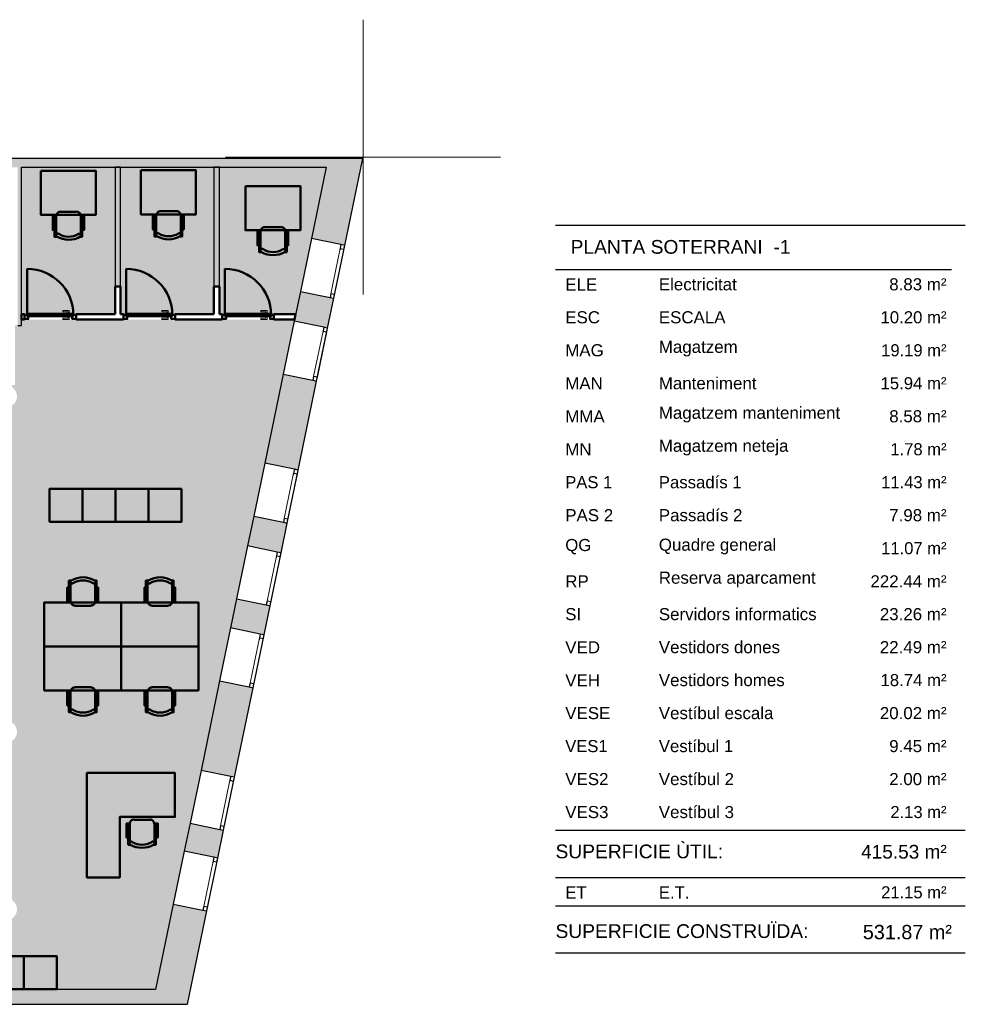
# Model space of a CAD drawing. Header units: metres. Extents: x -1 to 438, y -6 to 42.
# Tile 13 of 13: x 421 to 438, y 13 to 31. Entities that reach past the tile are written whole.
import ezdxf

# ---------------------------------------------------------------- set-up
doc = ezdxf.new("R2010")
doc.units = ezdxf.units.M
doc.linetypes.add('CONTINUA', pattern=[0])
doc.linetypes.add('PUNKT', pattern=[6.35, 0, -6.35])
for name, color, linetype, lineweight in [('3D P4 MURS', 7, 'CONTINUA', 25), ('3D P4 MURS NOUS', 7, 'CONTINUA', 25), ('P4 ESCALES 2D', 7, 'CONTINUA', 25), ('P4 FALS SOSTRE', 7, 'CONTINUA', 25), ('P4 MOBLES', 7, 'CONTINUA', 25), ('PS-1 RESUM LOCALS', 7, 'CONTINUA', 25)]:
    doc.layers.add(name, color=color, linetype=linetype, lineweight=lineweight)
doc.styles.add('ARIAL', font='arial.ttf')

# ---------------------------------------------------------------- blocks, each defined once
blk = doc.blocks.new('OBJETO_COMPLEJO_2')
at = {"layer": 'P4 MOBLES', "color": 202, "linetype": 'CONTINUA', "lineweight": 50, "transparency": 33554687}
for p, q in [((422.166, 18.177), (422.166, 18.528)), ((422.242, 18.609), (422.534, 18.609)), ((422.615, 18.528), (422.615, 18.177)), ((422.137, 18.41), (422.166, 18.41)), ((422.64, 18.41), (422.615, 18.41))]:
    blk.add_line(p, q, dxfattribs=at)
blk.add_lwpolyline([(421.688, 19.35), (423.089, 19.35), (423.089, 18.55), (421.688, 18.55), (421.688, 19.35)], close=True, dxfattribs=at)
for points in [[(422.137, 18.279), (422.107, 18.279), (422.107, 18.541), (422.137, 18.541), (422.137, 18.152), (422.179, 18.152)], [(422.245, 18.603), (422.229, 18.602), (422.215, 18.597), (422.201, 18.59), (422.19, 18.58), (422.18, 18.569), (422.173, 18.556), (422.168, 18.541), (422.167, 18.525)], [(422.616, 18.525), (422.614, 18.541), (422.609, 18.556), (422.602, 18.569), (422.593, 18.58), (422.581, 18.59), (422.568, 18.597), (422.553, 18.602), (422.537, 18.603)], [(422.64, 18.279), (422.67, 18.279), (422.67, 18.541), (422.64, 18.541), (422.64, 18.152), (422.602, 18.152)], [(422.216, 18.2), (422.21, 18.203), (422.204, 18.205), (422.198, 18.205), (422.192, 18.205), (422.186, 18.203), (422.181, 18.2), (422.176, 18.196), (422.172, 18.191), (422.169, 18.185), (422.167, 18.179), (422.167, 18.173), (422.167, 18.167), (422.169, 18.162), (422.172, 18.156), (422.176, 18.151), (422.181, 18.147)], [(422.606, 18.147), (422.611, 18.151), (422.614, 18.156), (422.617, 18.162), (422.619, 18.167), (422.62, 18.173), (422.619, 18.179), (422.617, 18.185), (422.615, 18.191), (422.611, 18.196), (422.606, 18.2), (422.6, 18.203), (422.595, 18.205), (422.589, 18.205), (422.583, 18.205), (422.577, 18.203), (422.571, 18.2)]]:
    blk.add_lwpolyline(points, dxfattribs=at)
for centre, radius, start, end in [((422.393, 18.508), 0.417, 239.5738, 300.4458), ((422.393, 18.487), 0.34, 238.2581, 301.7649)]:
    blk.add_arc(centre, radius, start, end, dxfattribs=at)
blk = doc.blocks.new('OBJETO_COMPLEJO_3')
at = {"layer": 'P4 MOBLES', "color": 202, "linetype": 'CONTINUA', "lineweight": 50, "transparency": 33554687}
for p, q in [((422.166, 20.522), (422.166, 20.171)), ((422.615, 20.171), (422.615, 20.522)), ((422.137, 20.289), (422.166, 20.289)), ((422.64, 20.289), (422.615, 20.289)), ((422.242, 20.091), (422.534, 20.091))]:
    blk.add_line(p, q, dxfattribs=at)
for points in [[(422.137, 20.421), (422.107, 20.421), (422.107, 20.158), (422.137, 20.158), (422.137, 20.548), (422.179, 20.548)], [(422.216, 20.499), (422.21, 20.496), (422.204, 20.494), (422.198, 20.494), (422.192, 20.495), (422.186, 20.496), (422.181, 20.499), (422.176, 20.503), (422.172, 20.508), (422.169, 20.514), (422.167, 20.52), (422.167, 20.526), (422.167, 20.532), (422.169, 20.538), (422.172, 20.543), (422.176, 20.548), (422.181, 20.552)], [(422.606, 20.552), (422.611, 20.548), (422.614, 20.543), (422.617, 20.538), (422.619, 20.532), (422.62, 20.526), (422.619, 20.52), (422.617, 20.514), (422.615, 20.508), (422.611, 20.503), (422.606, 20.499), (422.6, 20.496), (422.595, 20.495), (422.589, 20.494), (422.583, 20.494), (422.577, 20.496), (422.571, 20.499)], [(422.64, 20.421), (422.67, 20.421), (422.67, 20.158), (422.64, 20.158), (422.64, 20.548), (422.602, 20.548)], [(422.245, 20.096), (422.229, 20.098), (422.215, 20.102), (422.201, 20.109), (422.19, 20.119), (422.18, 20.131), (422.173, 20.144), (422.168, 20.159), (422.167, 20.174)], [(422.616, 20.174), (422.614, 20.159), (422.609, 20.144), (422.602, 20.131), (422.593, 20.119), (422.581, 20.109), (422.568, 20.102), (422.553, 20.098), (422.537, 20.096)]]:
    blk.add_lwpolyline(points, dxfattribs=at)
blk.add_lwpolyline([(421.688, 19.35), (423.089, 19.35), (423.089, 20.15), (421.688, 20.15), (421.688, 19.35)], close=True, dxfattribs=at)
for centre, radius, start, end in [((422.393, 20.192), 0.417, 59.5542, 120.4262), ((422.393, 20.213), 0.34, 58.2351, 121.7419)]:
    blk.add_arc(centre, radius, start, end, dxfattribs=at)
blk = doc.blocks.new('OBJETO_COMPLEJO_4')
at = {"layer": 'P4 MOBLES', "color": 202, "linetype": 'CONTINUA', "lineweight": 50, "transparency": 33554687}
for p, q in [((423.567, 18.177), (423.567, 18.528)), ((423.644, 18.609), (423.936, 18.609)), ((424.016, 18.528), (424.016, 18.177)), ((423.538, 18.41), (423.567, 18.41)), ((424.041, 18.41), (424.016, 18.41))]:
    blk.add_line(p, q, dxfattribs=at)
blk.add_lwpolyline([(423.089, 19.35), (424.49, 19.35), (424.49, 18.55), (423.089, 18.55), (423.089, 19.35)], close=True, dxfattribs=at)
for points in [[(423.538, 18.279), (423.508, 18.279), (423.508, 18.541), (423.538, 18.541), (423.538, 18.152), (423.58, 18.152)], [(423.646, 18.603), (423.63, 18.602), (423.616, 18.597), (423.602, 18.59), (423.591, 18.58), (423.581, 18.569), (423.574, 18.556), (423.57, 18.541), (423.568, 18.525)], [(424.017, 18.525), (424.015, 18.541), (424.011, 18.556), (424.003, 18.569), (423.994, 18.58), (423.982, 18.59), (423.969, 18.597), (423.954, 18.602), (423.938, 18.603)], [(424.041, 18.279), (424.071, 18.279), (424.071, 18.541), (424.041, 18.541), (424.041, 18.152), (424.003, 18.152)], [(423.617, 18.2), (423.611, 18.203), (423.605, 18.205), (423.599, 18.205), (423.593, 18.205), (423.587, 18.203), (423.582, 18.2), (423.577, 18.196), (423.573, 18.191), (423.57, 18.185), (423.568, 18.179), (423.568, 18.173), (423.569, 18.167), (423.57, 18.162), (423.573, 18.156), (423.577, 18.151), (423.582, 18.147)], [(424.007, 18.147), (424.012, 18.151), (424.016, 18.156), (424.019, 18.162), (424.02, 18.167), (424.021, 18.173), (424.02, 18.179), (424.019, 18.185), (424.016, 18.191), (424.012, 18.196), (424.007, 18.2), (424.002, 18.203), (423.996, 18.205), (423.99, 18.205), (423.984, 18.205), (423.978, 18.203), (423.972, 18.2)]]:
    blk.add_lwpolyline(points, dxfattribs=at)
for centre, radius, start, end in [((423.794, 18.508), 0.417, 239.5738, 300.4458), ((423.794, 18.487), 0.34, 238.2581, 301.7649)]:
    blk.add_arc(centre, radius, start, end, dxfattribs=at)
blk = doc.blocks.new('OBJETO_COMPLEJO_5')
at = {"layer": 'P4 MOBLES', "color": 202, "linetype": 'CONTINUA', "lineweight": 50, "transparency": 33554687}
for p, q in [((423.567, 20.522), (423.567, 20.171)), ((424.016, 20.171), (424.016, 20.522)), ((423.538, 20.289), (423.567, 20.289)), ((424.041, 20.289), (424.016, 20.289)), ((423.644, 20.091), (423.936, 20.091))]:
    blk.add_line(p, q, dxfattribs=at)
for points in [[(423.538, 20.421), (423.508, 20.421), (423.508, 20.158), (423.538, 20.158), (423.538, 20.548), (423.58, 20.548)], [(423.617, 20.499), (423.611, 20.496), (423.605, 20.494), (423.599, 20.494), (423.593, 20.495), (423.587, 20.496), (423.582, 20.499), (423.577, 20.503), (423.573, 20.508), (423.57, 20.514), (423.568, 20.52), (423.568, 20.526), (423.569, 20.532), (423.57, 20.538), (423.573, 20.543), (423.577, 20.548), (423.582, 20.552)], [(424.007, 20.552), (424.012, 20.548), (424.016, 20.543), (424.019, 20.538), (424.02, 20.532), (424.021, 20.526), (424.02, 20.52), (424.019, 20.514), (424.016, 20.508), (424.012, 20.503), (424.007, 20.499), (424.002, 20.496), (423.996, 20.495), (423.99, 20.494), (423.984, 20.494), (423.978, 20.496), (423.972, 20.499)], [(424.041, 20.421), (424.071, 20.421), (424.071, 20.158), (424.041, 20.158), (424.041, 20.548), (424.003, 20.548)], [(423.646, 20.096), (423.63, 20.098), (423.616, 20.102), (423.602, 20.109), (423.591, 20.119), (423.581, 20.131), (423.574, 20.144), (423.57, 20.159), (423.568, 20.174)], [(424.017, 20.174), (424.015, 20.159), (424.011, 20.144), (424.003, 20.131), (423.994, 20.119), (423.982, 20.109), (423.969, 20.102), (423.954, 20.098), (423.938, 20.096)]]:
    blk.add_lwpolyline(points, dxfattribs=at)
blk.add_lwpolyline([(423.089, 19.35), (424.49, 19.35), (424.49, 20.15), (423.089, 20.15), (423.089, 19.35)], close=True, dxfattribs=at)
for centre, radius, start, end in [((423.794, 20.192), 0.417, 59.5542, 120.4262), ((423.794, 20.213), 0.34, 58.2351, 121.7419)]:
    blk.add_arc(centre, radius, start, end, dxfattribs=at)
blk = doc.blocks.new('OBJETO_COMPLEJO_46')
at = {"layer": 'P4 MOBLES', "color": 202, "linetype": 'CONTINUA', "lineweight": 50, "transparency": 33554687}
for p, q in [((425.618, 26.548), (425.618, 26.899)), ((425.699, 26.98), (425.991, 26.98)), ((426.071, 26.899), (426.071, 26.548)), ((425.593, 26.781), (425.618, 26.781)), ((426.097, 26.781), (426.071, 26.781))]:
    blk.add_line(p, q, dxfattribs=at)
blk.add_lwpolyline([(425.347, 27.725), (426.346, 27.725), (426.346, 26.92), (425.347, 26.92), (425.347, 27.725)], close=True, dxfattribs=at)
for points in [[(425.593, 26.65), (425.563, 26.65), (425.563, 26.912), (425.593, 26.912), (425.593, 26.523), (425.631, 26.523)], [(425.703, 26.981), (425.687, 26.979), (425.672, 26.975), (425.659, 26.967), (425.647, 26.958), (425.638, 26.946), (425.63, 26.933), (425.626, 26.918), (425.624, 26.902)], [(426.073, 26.902), (426.071, 26.918), (426.067, 26.933), (426.059, 26.946), (426.05, 26.958), (426.038, 26.967), (426.025, 26.974), (426.01, 26.979), (425.995, 26.981)], [(426.097, 26.65), (426.126, 26.65), (426.126, 26.912), (426.097, 26.912), (426.097, 26.523), (426.054, 26.523)], [(425.669, 26.578), (425.663, 26.581), (425.657, 26.582), (425.651, 26.583), (425.645, 26.582), (425.639, 26.58), (425.634, 26.577), (425.629, 26.573), (425.625, 26.568), (425.622, 26.563), (425.62, 26.557), (425.62, 26.551), (425.62, 26.545), (425.622, 26.539), (425.625, 26.534), (425.629, 26.529), (425.634, 26.525)], [(426.059, 26.52), (426.064, 26.524), (426.068, 26.529), (426.07, 26.535), (426.072, 26.54), (426.073, 26.546), (426.072, 26.552), (426.071, 26.558), (426.068, 26.564), (426.064, 26.569), (426.059, 26.573), (426.053, 26.576), (426.048, 26.578), (426.042, 26.578), (426.036, 26.578), (426.03, 26.576), (426.024, 26.573)]]:
    blk.add_lwpolyline(points, dxfattribs=at)
for centre, radius, start, end in [((425.85, 26.885), 0.417, 239.4715, 300.3437), ((425.85, 26.864), 0.34, 238.1562, 301.663)]:
    blk.add_arc(centre, radius, start, end, dxfattribs=at)
blk = doc.blocks.new('OBJETO_COMPLEJO_47')
at = {"layer": 'P4 MOBLES', "color": 202, "linetype": 'CONTINUA', "lineweight": 50, "transparency": 33554687}
for p, q in [((423.802, 27.268), (424.09, 27.268)), ((423.692, 27.069), (423.721, 27.069)), ((423.721, 26.836), (423.721, 27.187)), ((424.17, 27.187), (424.17, 26.836)), ((424.196, 27.069), (424.17, 27.069))]:
    blk.add_line(p, q, dxfattribs=at)
blk.add_lwpolyline([(423.446, 28.013), (424.445, 28.013), (424.445, 27.208), (423.446, 27.208), (423.446, 28.013)], close=True, dxfattribs=at)
for points in [[(423.806, 27.268), (423.79, 27.267), (423.775, 27.262), (423.762, 27.255), (423.75, 27.246), (423.741, 27.234), (423.733, 27.221), (423.729, 27.206), (423.727, 27.19)], [(424.172, 27.19), (424.17, 27.206), (424.166, 27.22), (424.158, 27.234), (424.149, 27.245), (424.137, 27.255), (424.124, 27.262), (424.109, 27.267), (424.093, 27.268)], [(423.692, 26.937), (423.662, 26.937), (423.662, 27.2), (423.692, 27.2), (423.692, 26.81), (423.734, 26.81)], [(424.196, 26.937), (424.225, 26.937), (424.229, 27.2), (424.196, 27.2), (424.196, 26.81), (424.157, 26.81)], [(423.772, 26.865), (423.766, 26.868), (423.76, 26.87), (423.754, 26.87), (423.748, 26.87), (423.742, 26.868), (423.737, 26.865), (423.732, 26.861), (423.728, 26.856), (423.725, 26.851), (423.723, 26.845), (423.723, 26.838), (423.724, 26.832), (423.725, 26.827), (423.728, 26.821), (423.732, 26.816), (423.737, 26.812)], [(424.162, 26.808), (424.167, 26.812), (424.171, 26.817), (424.173, 26.822), (424.175, 26.828), (424.176, 26.834), (424.175, 26.84), (424.174, 26.846), (424.171, 26.852), (424.167, 26.857), (424.162, 26.861), (424.157, 26.864), (424.151, 26.866), (424.145, 26.866), (424.139, 26.866), (424.133, 26.864), (424.127, 26.861)]]:
    blk.add_lwpolyline(points, dxfattribs=at)
for centre, radius, start, end in [((423.949, 27.173), 0.417, 239.4715, 300.3437), ((423.949, 27.152), 0.34, 238.1565, 301.6631)]:
    blk.add_arc(centre, radius, start, end, dxfattribs=at)
blk = doc.blocks.new('OBJETO_COMPLEJO_48')
at = {"layer": 'P4 MOBLES', "color": 202, "linetype": 'CONTINUA', "lineweight": 50, "transparency": 33554687}
for p, q in [((421.983, 27.259), (422.271, 27.259)), ((421.873, 27.061), (421.903, 27.061)), ((421.903, 26.828), (421.903, 27.179)), ((422.351, 27.179), (422.351, 26.828)), ((422.377, 27.061), (422.351, 27.061))]:
    blk.add_line(p, q, dxfattribs=at)
blk.add_lwpolyline([(421.627, 28.005), (422.626, 28.005), (422.626, 27.2), (421.627, 27.2), (421.627, 28.005)], close=True, dxfattribs=at)
for points in [[(421.987, 27.26), (421.971, 27.259), (421.956, 27.254), (421.943, 27.247), (421.931, 27.238), (421.922, 27.226), (421.914, 27.213), (421.91, 27.198), (421.908, 27.182)], [(422.353, 27.182), (422.351, 27.198), (422.347, 27.212), (422.339, 27.226), (422.33, 27.237), (422.318, 27.247), (422.305, 27.254), (422.29, 27.259), (422.275, 27.26)], [(421.873, 26.929), (421.843, 26.929), (421.843, 27.192), (421.877, 27.192), (421.873, 26.802), (421.915, 26.802)], [(422.377, 26.929), (422.411, 26.929), (422.411, 27.192), (422.377, 27.192), (422.377, 26.802), (422.339, 26.802)], [(421.953, 26.857), (421.947, 26.86), (421.941, 26.862), (421.935, 26.862), (421.929, 26.862), (421.923, 26.86), (421.918, 26.857), (421.913, 26.853), (421.909, 26.848), (421.906, 26.842), (421.905, 26.837), (421.904, 26.83), (421.905, 26.824), (421.906, 26.819), (421.909, 26.813), (421.913, 26.808), (421.918, 26.804)], [(422.343, 26.8), (422.348, 26.804), (422.352, 26.809), (422.355, 26.814), (422.356, 26.82), (422.357, 26.826), (422.356, 26.832), (422.355, 26.838), (422.352, 26.844), (422.348, 26.849), (422.343, 26.853), (422.338, 26.856), (422.332, 26.857), (422.326, 26.858), (422.32, 26.858), (422.314, 26.856), (422.308, 26.853)]]:
    blk.add_lwpolyline(points, dxfattribs=at)
for centre, radius, start, end in [((422.13, 27.165), 0.417, 239.4715, 300.3436), ((422.13, 27.144), 0.34, 238.1558, 301.6634)]:
    blk.add_arc(centre, radius, start, end, dxfattribs=at)

msp = doc.modelspace()

# ---------------------------------------------------------------- hatches: boundary and pattern name
at = {"layer": '3D P4 MURS', "linetype": 'CONTINUA', "lineweight": 18, "true_color": 0xa0a0a0, "transparency": 33554687}
for points in [[(426.846, 28.228), (401.29, 28.228), (401.259, 28.068), (426.813, 28.068)], [(426.846, 28.228), (426.545, 26.772), (427.152, 26.646), (427.48, 28.228)], [(421.277, 25.189), (421.277, 28.068), (421.207, 28.068), (421.207, 25.189)], [(426.952, 25.683), (426.345, 25.809), (426.233, 25.268), (426.84, 25.143)], [(425.698, 22.685), (426.305, 22.559), (426.641, 24.179), (426.033, 24.305)], [(426.105, 21.596), (425.498, 21.722), (425.386, 21.18), (425.993, 21.054)], [(425.077, 19.688), (425.684, 19.562), (425.793, 20.091), (425.186, 20.217)], [(425.484, 18.599), (424.877, 18.725), (424.539, 17.096), (425.146, 16.97)], [(424.235, 15.627), (424.842, 15.501), (424.947, 16.007), (424.34, 16.133)], [(424.291, 12.841), (424.642, 14.538), (424.035, 14.664), (423.657, 12.841)], [(398.242, 12.841), (423.657, 12.841), (423.713, 13.111), (398.295, 13.111)]]:
    msp.add_hatch(color=253, dxfattribs=at).paths.add_polyline_path(points)
at = {"layer": '3D P4 MURS NOUS', "linetype": 'CONTINUA', "lineweight": 18, "true_color": 0x006e00, "transparency": 33554687}
for points in [[(423.077, 25.896), (423.077, 28.068), (422.977, 28.068), (422.977, 25.896)], [(424.874, 25.896), (424.874, 28.068), (424.774, 28.068), (424.774, 25.896)]]:
    msp.add_hatch(color=96, dxfattribs=at).paths.add_polyline_path(points)
at = {"layer": 'P4 FALS SOSTRE', "transparency": 33554559}
h = msp.add_hatch(color=256, dxfattribs=at)
h.set_gradient(color1=(178, 251, 170), color2=(178, 251, 170), one_color=1)
h.paths.add_polyline_path([(421.277, 25.395), (422.977, 25.395), (422.977, 28.068), (421.277, 28.068)], flags=0)
h = msp.add_hatch(color=256, dxfattribs=at)
h.set_gradient(color1=(178, 251, 170), color2=(178, 251, 170), one_color=1)
h.paths.add_polyline_path([(423.077, 28.068), (423.077, 25.395), (424.774, 25.395), (424.774, 28.068)], flags=0)
h = msp.add_hatch(color=256, dxfattribs=at)
h.set_gradient(color1=(178, 251, 170), color2=(178, 251, 170), one_color=1)
h.paths.add_polyline_path([(424.874, 28.068), (424.874, 25.395), (426.259, 25.395), (426.813, 28.068)], flags=0)
at = {"layer": 'P4 FALS SOSTRE', "true_color": 0xb2fbaa, "transparency": 33554687}
h = msp.add_hatch(color=71, dxfattribs=at)
h.paths.add_polyline_path([(423.713, 13.111), (426.239, 25.295), (421.277, 25.295), (421.277, 25.189), (421.157, 25.189), (421.157, 24.109), (421.077, 24.109), (421.156, 24.014), (421.174, 23.984), (421.186, 23.951), (421.192, 23.917), (421.192, 23.882), (421.186, 23.848), (421.174, 23.815), (421.156, 23.784), (421.134, 23.758), (421.107, 23.735), (421.077, 23.718), (421.044, 23.706), (421.009, 23.7), (420.975, 23.7), (420.94, 23.706), (420.907, 23.718), (420.877, 23.735), (420.85, 23.758), (420.828, 23.784), (420.717, 23.976), (420.717, 23.692), (420.617, 23.692), (420.617, 23.869), (417.447, 23.869), (417.447, 23.489), (417.017, 23.489), (417.017, 22.069), (416.968, 22.069), (416.968, 22.008), (416.967, 22.069), (415.647, 22.069), (414.175, 21.5), (414.171, 21.512), (414.173, 21.499), (413.404, 21.319), (412.616, 21.259), (411.203, 20.819), (410.386, 20.749), (409.697, 21.21), (409.697, 22.11), (409.591, 22.11), (409.554, 22.145), (409.349, 22.317), (409.135, 22.479), (408.913, 22.629), (408.683, 22.767), (408.446, 22.893), (408.203, 23.006), (407.955, 23.107), (407.701, 23.194), (407.507, 23.25), (407.507, 23.419), (404.337, 23.419), (404.337, 23.515), (400.357, 23.515), (398.295, 13.111), (406.049, 13.111), (406.049, 13.567), (405.952, 13.485), (405.922, 13.468), (405.889, 13.456), (405.854, 13.45), (405.82, 13.45), (405.785, 13.456), (405.752, 13.468), (405.722, 13.485), (405.695, 13.508), (405.673, 13.534), (405.655, 13.565), (405.643, 13.598), (405.637, 13.632), (405.637, 13.667), (405.643, 13.701), (405.655, 13.734), (405.673, 13.764), (405.695, 13.791), (405.722, 13.814), (405.752, 13.831), (405.785, 13.843), (405.82, 13.849), (405.854, 13.849), (405.889, 13.843), (405.922, 13.831), (405.952, 13.814), (405.979, 13.791), (406.068, 13.684), (406.115, 13.972), (406.746, 13.763), (406.874, 13.763), (406.874, 13.824), (406.874, 13.763), (407.362, 13.763), (407.362, 13.111)])
h.paths.add_polyline_path([(401.129, 13.791), (401.151, 13.764), (401.169, 13.734), (401.181, 13.701), (401.187, 13.667), (401.187, 13.632), (401.181, 13.598), (401.169, 13.565), (401.151, 13.534), (401.129, 13.508), (401.102, 13.485), (401.072, 13.468), (401.039, 13.456), (401.004, 13.45), (400.97, 13.45), (400.935, 13.456), (400.902, 13.468), (400.872, 13.485), (400.845, 13.508), (400.823, 13.534), (400.805, 13.565), (400.793, 13.598), (400.787, 13.632), (400.787, 13.667), (400.793, 13.701), (400.805, 13.734), (400.823, 13.764), (400.845, 13.791), (400.872, 13.814), (400.902, 13.831), (400.935, 13.843), (400.97, 13.849), (401.004, 13.849), (401.039, 13.843), (401.072, 13.831), (401.102, 13.814)], flags=16)
h.paths.add_polyline_path([(405.952, 17.964), (405.979, 17.941), (406.001, 17.914), (406.019, 17.884), (406.031, 17.851), (406.037, 17.817), (406.037, 17.782), (406.031, 17.748), (406.019, 17.715), (406.001, 17.684), (405.979, 17.658), (405.952, 17.635), (405.922, 17.618), (405.889, 17.606), (405.854, 17.6), (405.82, 17.6), (405.785, 17.606), (405.752, 17.618), (405.722, 17.635), (405.695, 17.658), (405.673, 17.684), (405.655, 17.715), (405.643, 17.748), (405.637, 17.782), (405.637, 17.817), (405.643, 17.851), (405.655, 17.884), (405.673, 17.914), (405.695, 17.941), (405.722, 17.964), (405.752, 17.981), (405.785, 17.993), (405.82, 17.999), (405.854, 17.999), (405.889, 17.993), (405.922, 17.981)], flags=16)
h.paths.add_polyline_path([(410.876, 13.791), (410.898, 13.764), (410.915, 13.734), (410.927, 13.701), (410.933, 13.667), (410.933, 13.632), (410.927, 13.598), (410.915, 13.565), (410.898, 13.534), (410.876, 13.508), (410.849, 13.485), (410.818, 13.468), (410.786, 13.456), (410.751, 13.45), (410.716, 13.45), (410.682, 13.456), (410.649, 13.468), (410.619, 13.485), (410.592, 13.508), (410.569, 13.534), (410.552, 13.565), (410.54, 13.598), (410.534, 13.632), (410.534, 13.667), (410.54, 13.701), (410.552, 13.734), (410.569, 13.764), (410.592, 13.791), (410.619, 13.814), (410.649, 13.831), (410.682, 13.843), (410.716, 13.849), (410.751, 13.849), (410.786, 13.843), (410.818, 13.831), (410.849, 13.814)], flags=16)
h.paths.add_polyline_path([(410.849, 17.964), (410.876, 17.941), (410.898, 17.914), (410.915, 17.884), (410.927, 17.851), (410.933, 17.817), (410.933, 17.782), (410.927, 17.748), (410.915, 17.715), (410.898, 17.684), (410.876, 17.658), (410.849, 17.635), (410.818, 17.618), (410.786, 17.606), (410.751, 17.6), (410.716, 17.6), (410.682, 17.606), (410.649, 17.618), (410.619, 17.635), (410.592, 17.658), (410.569, 17.684), (410.552, 17.715), (410.54, 17.748), (410.534, 17.782), (410.534, 17.817), (410.54, 17.851), (410.552, 17.884), (410.569, 17.914), (410.592, 17.941), (410.619, 17.964), (410.649, 17.981), (410.682, 17.993), (410.716, 17.999), (410.751, 17.999), (410.786, 17.993), (410.818, 17.981)], flags=16)
h.paths.add_polyline_path([(416.279, 17.941), (416.301, 17.914), (416.319, 17.884), (416.331, 17.851), (416.337, 17.817), (416.337, 17.782), (416.331, 17.748), (416.319, 17.715), (416.301, 17.684), (416.279, 17.658), (416.252, 17.635), (416.222, 17.618), (416.189, 17.606), (416.154, 17.6), (416.12, 17.6), (416.085, 17.606), (416.052, 17.618), (416.022, 17.635), (415.995, 17.658), (415.973, 17.684), (415.955, 17.715), (415.943, 17.748), (415.937, 17.782), (415.937, 17.817), (415.943, 17.851), (415.955, 17.884), (415.973, 17.914), (415.995, 17.941), (416.022, 17.964), (416.052, 17.981), (416.085, 17.993), (416.12, 17.999), (416.154, 17.999), (416.189, 17.993), (416.222, 17.981), (416.252, 17.964)], flags=16)
h.paths.add_polyline_path([(421.107, 17.964), (421.134, 17.941), (421.156, 17.914), (421.174, 17.884), (421.186, 17.851), (421.192, 17.817), (421.192, 17.782), (421.186, 17.748), (421.174, 17.715), (421.156, 17.684), (421.134, 17.658), (421.107, 17.635), (421.077, 17.618), (421.044, 17.606), (421.009, 17.6), (420.975, 17.6), (420.94, 17.606), (420.907, 17.618), (420.877, 17.635), (420.85, 17.658), (420.828, 17.684), (420.81, 17.715), (420.798, 17.748), (420.792, 17.782), (420.792, 17.817), (420.798, 17.851), (420.81, 17.884), (420.828, 17.914), (420.85, 17.941), (420.877, 17.964), (420.907, 17.981), (420.94, 17.993), (420.975, 17.999), (421.009, 17.999), (421.044, 17.993), (421.077, 17.981)], flags=16)
h.paths.add_polyline_path([(421.134, 14.711), (421.156, 14.684), (421.174, 14.654), (421.186, 14.621), (421.192, 14.587), (421.192, 14.552), (421.186, 14.518), (421.174, 14.485), (421.156, 14.454), (421.134, 14.428), (421.107, 14.405), (421.077, 14.388), (421.044, 14.376), (421.009, 14.37), (420.975, 14.37), (420.94, 14.376), (420.907, 14.388), (420.877, 14.405), (420.85, 14.428), (420.828, 14.454), (420.81, 14.485), (420.798, 14.518), (420.792, 14.552), (420.792, 14.587), (420.798, 14.621), (420.81, 14.654), (420.828, 14.684), (420.85, 14.711), (420.877, 14.734), (420.907, 14.751), (420.94, 14.763), (420.975, 14.769), (421.009, 14.769), (421.044, 14.763), (421.077, 14.751), (421.107, 14.734)], flags=16)
h.paths.add_polyline_path([(416.252, 13.814), (416.279, 13.791), (416.301, 13.764), (416.319, 13.734), (416.331, 13.701), (416.337, 13.667), (416.337, 13.632), (416.331, 13.598), (416.319, 13.565), (416.301, 13.534), (416.279, 13.508), (416.252, 13.485), (416.222, 13.468), (416.189, 13.456), (416.154, 13.45), (416.12, 13.45), (416.085, 13.456), (416.052, 13.468), (416.022, 13.485), (415.995, 13.508), (415.973, 13.534), (415.955, 13.565), (415.943, 13.598), (415.937, 13.632), (415.937, 13.667), (415.943, 13.701), (415.955, 13.734), (415.973, 13.764), (415.995, 13.791), (416.022, 13.814), (416.052, 13.831), (416.085, 13.843), (416.12, 13.849), (416.154, 13.849), (416.189, 13.843), (416.222, 13.831)], flags=16)
h.paths.add_polyline_path([(401.129, 17.941), (401.151, 17.914), (401.169, 17.884), (401.181, 17.851), (401.187, 17.817), (401.187, 17.782), (401.181, 17.748), (401.169, 17.715), (401.151, 17.684), (401.129, 17.658), (401.102, 17.635), (401.072, 17.618), (401.039, 17.606), (401.004, 17.6), (400.97, 17.6), (400.935, 17.606), (400.902, 17.618), (400.872, 17.635), (400.845, 17.658), (400.823, 17.684), (400.805, 17.715), (400.793, 17.748), (400.787, 17.782), (400.787, 17.817), (400.793, 17.851), (400.805, 17.884), (400.823, 17.914), (400.845, 17.941), (400.872, 17.964), (400.902, 17.981), (400.935, 17.993), (400.97, 17.999), (401.004, 17.999), (401.039, 17.993), (401.072, 17.981), (401.102, 17.964)], flags=16)

# ---------------------------------------------------------------- linework, layer by layer
at = {"layer": '3D P4 MURS', "color": 7, "linetype": 'CONTINUA', "lineweight": 25, "transparency": 33554687}
for p, q in [((426.846, 28.228), (401.29, 28.228)), ((427.48, 28.228), (426.846, 28.228)), ((427.152, 26.646), (427.48, 28.228)), ((421.277, 25.189), (421.277, 28.068)), ((421.277, 28.068), (426.813, 28.068)), ((426.813, 28.068), (426.545, 26.772)), ((426.545, 26.772), (426.345, 25.809)), ((427.083, 26.661), (426.545, 26.772)), ((426.952, 25.683), (427.152, 26.646)), ((427.152, 26.646), (427.083, 26.661)), ((426.345, 25.809), (426.233, 25.268)), ((426.345, 25.809), (426.884, 25.697)), ((426.84, 25.143), (426.952, 25.683)), ((426.884, 25.697), (426.952, 25.683)), ((426.233, 25.268), (426.033, 24.305)), ((426.772, 25.157), (426.233, 25.268)), ((421.207, 25.189), (421.277, 25.189)), ((426.641, 24.179), (426.84, 25.143)), ((426.84, 25.143), (426.772, 25.157)), ((426.033, 24.305), (425.698, 22.685)), ((426.033, 24.305), (426.572, 24.194)), ((426.572, 24.194), (426.641, 24.179)), ((426.305, 22.559), (426.641, 24.179)), ((425.698, 22.685), (425.498, 21.722)), ((426.236, 22.573), (425.698, 22.685)), ((426.305, 22.559), (426.236, 22.573)), ((426.105, 21.596), (426.305, 22.559)), ((425.498, 21.722), (425.386, 21.18)), ((425.498, 21.722), (426.037, 21.61)), ((425.993, 21.054), (426.105, 21.596)), ((426.037, 21.61), (426.105, 21.596)), ((425.386, 21.18), (425.186, 20.217)), ((425.924, 21.068), (425.386, 21.18)), ((425.793, 20.091), (425.993, 21.054)), ((425.993, 21.054), (425.924, 21.068)), ((425.186, 20.217), (425.077, 19.688)), ((425.186, 20.217), (425.725, 20.105)), ((425.684, 19.562), (425.793, 20.091)), ((425.725, 20.105), (425.793, 20.091)), ((425.077, 19.688), (424.877, 18.725)), ((425.615, 19.576), (425.077, 19.688)), ((425.484, 18.599), (425.684, 19.562)), ((425.684, 19.562), (425.615, 19.576)), ((424.877, 18.725), (424.539, 17.096)), ((424.877, 18.725), (425.415, 18.613)), ((425.146, 16.97), (425.484, 18.599)), ((425.415, 18.613), (425.484, 18.599)), ((424.539, 17.096), (424.34, 16.133)), ((425.078, 16.985), (424.539, 17.096)), ((424.947, 16.007), (425.146, 16.97)), ((425.146, 16.97), (425.078, 16.985)), ((424.34, 16.133), (424.235, 15.627)), ((424.34, 16.133), (424.878, 16.021)), ((424.842, 15.501), (424.947, 16.007)), ((424.878, 16.021), (424.947, 16.007)), ((424.235, 15.627), (424.035, 14.664)), ((424.773, 15.515), (424.235, 15.627)), ((424.642, 14.538), (424.842, 15.501)), ((424.842, 15.501), (424.773, 15.515)), ((424.035, 14.664), (423.713, 13.111)), ((424.035, 14.664), (424.574, 14.552)), ((424.291, 12.841), (424.642, 14.538)), ((424.574, 14.552), (424.642, 14.538)), ((423.713, 13.111), (398.295, 13.111)), ((398.242, 12.841), (423.657, 12.841)), ((423.657, 12.841), (424.291, 12.841))]:
    msp.add_line(p, q, dxfattribs=at)
at = {"layer": '3D P4 MURS', "color": 7, "linetype": 'PUNKT', "lineweight": 25, "transparency": 33554687}
for p, q in [((427.083, 26.661), (426.884, 25.697)), ((426.952, 25.683), (427.152, 26.646)), ((427.152, 26.646), (427.083, 26.661)), ((426.884, 25.697), (426.952, 25.683)), ((426.772, 25.157), (426.572, 24.194)), ((426.641, 24.179), (426.84, 25.143)), ((426.84, 25.143), (426.772, 25.157)), ((426.572, 24.194), (426.641, 24.179)), ((426.236, 22.573), (426.037, 21.61)), ((426.305, 22.559), (426.236, 22.573)), ((426.105, 21.596), (426.305, 22.559)), ((426.037, 21.61), (426.105, 21.596)), ((425.924, 21.068), (425.725, 20.105)), ((425.793, 20.091), (425.993, 21.054)), ((425.993, 21.054), (425.924, 21.068)), ((425.725, 20.105), (425.793, 20.091)), ((425.615, 19.576), (425.415, 18.613)), ((425.484, 18.599), (425.684, 19.562)), ((425.684, 19.562), (425.615, 19.576)), ((425.415, 18.613), (425.484, 18.599)), ((425.078, 16.985), (424.878, 16.021)), ((424.947, 16.007), (425.146, 16.97)), ((425.146, 16.97), (425.078, 16.985)), ((424.878, 16.021), (424.947, 16.007)), ((424.773, 15.515), (424.574, 14.552)), ((424.642, 14.538), (424.842, 15.501)), ((424.842, 15.501), (424.773, 15.515)), ((424.574, 14.552), (424.642, 14.538))]:
    msp.add_line(p, q, dxfattribs=at)
at = {"layer": '3D P4 MURS', "color": 40, "linetype": 'CONTINUA', "lineweight": 18, "transparency": 33554687}
for points in [[(426.966, 25.752), (427.138, 26.578), (427.069, 26.592), (426.898, 25.766), (426.966, 25.752)], [(426.655, 24.248), (426.826, 25.074), (426.757, 25.088), (426.586, 24.262), (426.655, 24.248)], [(426.119, 21.665), (426.291, 22.491), (426.222, 22.505), (426.051, 21.679), (426.119, 21.665)], [(425.807, 20.16), (425.979, 20.986), (425.91, 21), (425.739, 20.174), (425.807, 20.16)], [(425.498, 18.668), (425.669, 19.494), (425.601, 19.508), (425.43, 18.682), (425.498, 18.668)], [(424.961, 16.076), (425.132, 16.902), (425.064, 16.916), (424.893, 16.09), (424.961, 16.076)], [(424.657, 14.606), (424.828, 15.432), (424.759, 15.446), (424.588, 14.62), (424.657, 14.606)]]:
    msp.add_lwpolyline(points, close=True, dxfattribs=at)
at = {"layer": '3D P4 MURS', "color": 7, "linetype": 'CONTINUA', "lineweight": 25, "transparency": 33554687}
for points in [[(427.138, 26.578), (427.152, 26.646), (427.083, 26.661), (427.069, 26.592), (427.138, 26.578)], [(426.952, 25.683), (426.966, 25.752), (426.898, 25.766), (426.884, 25.697), (426.952, 25.683)], [(426.826, 25.074), (426.84, 25.143), (426.772, 25.157), (426.757, 25.088), (426.826, 25.074)], [(426.641, 24.179), (426.655, 24.248), (426.586, 24.262), (426.572, 24.194), (426.641, 24.179)], [(426.291, 22.491), (426.305, 22.559), (426.236, 22.573), (426.222, 22.505), (426.291, 22.491)], [(426.105, 21.596), (426.119, 21.665), (426.051, 21.679), (426.037, 21.61), (426.105, 21.596)], [(425.979, 20.986), (425.993, 21.054), (425.924, 21.068), (425.91, 21), (425.979, 20.986)], [(425.793, 20.091), (425.807, 20.16), (425.739, 20.174), (425.725, 20.105), (425.793, 20.091)], [(425.669, 19.494), (425.684, 19.562), (425.615, 19.576), (425.601, 19.508), (425.669, 19.494)], [(425.484, 18.599), (425.498, 18.668), (425.43, 18.682), (425.415, 18.613), (425.484, 18.599)], [(425.132, 16.902), (425.146, 16.97), (425.078, 16.985), (425.064, 16.916), (425.132, 16.902)], [(424.947, 16.007), (424.961, 16.076), (424.893, 16.09), (424.878, 16.021), (424.947, 16.007)], [(424.828, 15.432), (424.842, 15.501), (424.773, 15.515), (424.759, 15.446), (424.828, 15.432)], [(424.642, 14.538), (424.657, 14.606), (424.588, 14.62), (424.574, 14.552), (424.642, 14.538)]]:
    msp.add_lwpolyline(points, close=True, dxfattribs=at)
at = {"layer": '3D P4 MURS NOUS', "color": 7, "linetype": 'CONTINUA', "lineweight": 25, "transparency": 33554687}
for p, q in [((423.077, 28.068), (422.977, 28.068)), ((422.977, 28.068), (422.977, 25.896)), ((423.077, 25.896), (423.077, 28.068)), ((424.874, 28.068), (424.774, 28.068)), ((424.774, 28.068), (424.774, 25.896)), ((424.874, 25.896), (424.874, 28.068)), ((422.977, 25.896), (423.077, 25.896)), ((424.774, 25.896), (424.874, 25.896))]:
    msp.add_line(p, q, dxfattribs=at)
at = {"layer": '3D P4 MURS NOUS', "color": 4, "linetype": 'CONTINUA', "lineweight": 50, "transparency": 33554687}
for p, q in [((421.377, 25.4), (421.377, 26.22)), ((423.177, 25.4), (423.177, 26.22)), ((424.974, 25.4), (424.974, 26.22)), ((423.077, 25.896), (422.977, 25.896)), ((422.977, 25.896), (422.977, 25.395)), ((423.077, 25.395), (423.077, 25.896)), ((424.874, 25.896), (424.774, 25.896)), ((424.774, 25.896), (424.774, 25.395)), ((424.874, 25.395), (424.874, 25.896)), ((421.327, 25.395), (421.277, 25.395)), ((421.277, 25.395), (421.277, 25.295)), ((421.277, 25.295), (421.327, 25.295)), ((421.327, 25.395), (421.327, 25.295)), ((422.267, 25.295), (422.267, 25.395)), ((422.977, 25.395), (422.267, 25.395)), ((422.267, 25.295), (423.127, 25.295)), ((423.127, 25.395), (423.077, 25.395)), ((423.127, 25.395), (423.127, 25.295)), ((424.067, 25.295), (424.067, 25.395)), ((424.774, 25.395), (424.067, 25.395)), ((424.067, 25.295), (424.924, 25.295)), ((424.924, 25.395), (424.874, 25.395)), ((424.924, 25.395), (424.924, 25.295)), ((425.864, 25.295), (425.864, 25.395)), ((426.259, 25.395), (425.864, 25.395)), ((425.864, 25.295), (426.239, 25.295)), ((426.239, 25.295), (426.259, 25.395))]:
    msp.add_line(p, q, dxfattribs=at)
at = {"layer": '3D P4 MURS NOUS', "color": 40, "linetype": 'CONTINUA', "lineweight": 18, "transparency": 33554687}
for points in [[(422.142, 25.41), (422.122, 25.41), (422.122, 25.44), (422.027, 25.44), (422.027, 25.46), (422.142, 25.46), (422.142, 25.41)], [(423.942, 25.41), (423.922, 25.41), (423.922, 25.44), (423.827, 25.44), (423.827, 25.46), (423.942, 25.46), (423.942, 25.41)], [(425.739, 25.41), (425.719, 25.41), (425.719, 25.44), (425.624, 25.44), (425.624, 25.46), (425.739, 25.46), (425.739, 25.41)], [(422.142, 25.35), (422.122, 25.35), (422.122, 25.32), (422.027, 25.32), (422.027, 25.3), (422.142, 25.3), (422.142, 25.35)], [(422.157, 25.4), (422.107, 25.4), (422.107, 25.41), (422.157, 25.41), (422.157, 25.4)], [(422.157, 25.35), (422.107, 25.35), (422.107, 25.36), (422.157, 25.36), (422.157, 25.35)], [(423.942, 25.35), (423.922, 25.35), (423.922, 25.32), (423.827, 25.32), (423.827, 25.3), (423.942, 25.3), (423.942, 25.35)], [(423.957, 25.4), (423.907, 25.4), (423.907, 25.41), (423.957, 25.41), (423.957, 25.4)], [(423.957, 25.35), (423.907, 25.35), (423.907, 25.36), (423.957, 25.36), (423.957, 25.35)], [(425.739, 25.35), (425.719, 25.35), (425.719, 25.32), (425.624, 25.32), (425.624, 25.3), (425.739, 25.3), (425.739, 25.35)], [(425.754, 25.4), (425.704, 25.4), (425.704, 25.41), (425.754, 25.41), (425.754, 25.4)], [(425.754, 25.35), (425.704, 25.35), (425.704, 25.36), (425.754, 25.36), (425.754, 25.35)]]:
    msp.add_lwpolyline(points, close=True, dxfattribs=at)
at = {"layer": '3D P4 MURS NOUS', "color": 4, "linetype": 'CONTINUA', "lineweight": 50, "transparency": 33554687}
for points in [[(421.377, 25.38), (421.377, 25.36), (421.397, 25.36), (421.397, 25.31), (421.327, 25.31), (421.327, 25.38), (421.377, 25.38)], [(422.217, 25.36), (421.377, 25.36), (421.377, 25.38), (421.377, 25.4), (422.217, 25.4), (422.217, 25.38), (422.217, 25.36)], [(422.197, 25.36), (422.217, 25.36), (422.217, 25.38), (422.267, 25.38), (422.267, 25.31), (422.197, 25.31), (422.197, 25.36)], [(423.177, 25.38), (423.177, 25.36), (423.197, 25.36), (423.197, 25.31), (423.127, 25.31), (423.127, 25.38), (423.177, 25.38)], [(424.017, 25.36), (423.177, 25.36), (423.177, 25.38), (423.177, 25.4), (424.017, 25.4), (424.017, 25.38), (424.017, 25.36)], [(423.997, 25.36), (424.017, 25.36), (424.017, 25.38), (424.067, 25.38), (424.067, 25.31), (423.997, 25.31), (423.997, 25.36)], [(424.974, 25.38), (424.974, 25.36), (424.994, 25.36), (424.994, 25.31), (424.924, 25.31), (424.924, 25.38), (424.974, 25.38)], [(425.814, 25.36), (424.974, 25.36), (424.974, 25.38), (424.974, 25.4), (425.814, 25.4), (425.814, 25.38), (425.814, 25.36)], [(425.794, 25.36), (425.814, 25.36), (425.814, 25.38), (425.864, 25.38), (425.864, 25.31), (425.794, 25.31), (425.794, 25.36)]]:
    msp.add_lwpolyline(points, close=True, dxfattribs=at)
for centre in [(421.377, 25.38), (423.177, 25.38), (424.974, 25.38)]:
    msp.add_arc(centre, 0.84, 0, 90, dxfattribs=at)
at = {"layer": 'P4 ESCALES 2D', "color": 52, "linetype": 'CONTINUA', "lineweight": 13, "transparency": 33554687}
for p, q in [((427.486, 30.752), (427.486, 25.752)), ((424.986, 28.252), (429.986, 28.252))]:
    msp.add_line(p, q, dxfattribs=at)
at = {"layer": 'P4 MOBLES', "color": 202, "linetype": 'CONTINUA', "lineweight": 50, "transparency": 33554687}
for p, q in [((423.243, 15.767), (423.243, 16.123)), ((423.324, 16.199), (423.611, 16.199)), ((423.692, 16.123), (423.692, 15.767)), ((423.214, 16), (423.243, 16)), ((423.717, 16), (423.692, 16))]:
    msp.add_line(p, q, dxfattribs=at)
for points in [[(421.782, 21.617), (421.782, 22.217), (422.382, 22.217), (422.382, 21.617), (421.782, 21.617)], [(422.382, 21.617), (422.382, 22.217), (422.982, 22.217), (422.982, 21.617), (422.382, 21.617)], [(422.982, 21.617), (422.982, 22.217), (423.582, 22.217), (423.582, 21.617), (422.982, 21.617)], [(423.582, 21.617), (423.582, 22.217), (424.182, 22.217), (424.182, 21.617), (423.582, 21.617)], [(422.464, 17.05), (424.064, 17.05), (424.064, 16.25), (423.061, 16.25), (423.061, 15.149), (422.464, 15.149), (422.464, 17.05)], [(420.715, 13.119), (420.715, 13.719), (421.315, 13.719), (421.315, 13.119), (420.715, 13.119)], [(421.315, 13.119), (421.315, 13.719), (421.915, 13.719), (421.915, 13.119), (421.315, 13.119)]]:
    msp.add_lwpolyline(points, close=True, dxfattribs=at)
for points in [[(423.214, 15.873), (423.184, 15.873), (423.184, 16.131), (423.214, 16.131), (423.214, 15.742), (423.256, 15.742)], [(423.242, 16.125), (423.243, 16.141), (423.248, 16.156), (423.255, 16.169), (423.265, 16.18), (423.276, 16.19), (423.29, 16.197), (423.304, 16.202), (423.32, 16.203)], [(423.608, 16.203), (423.624, 16.202), (423.638, 16.197), (423.652, 16.19), (423.663, 16.18), (423.673, 16.169), (423.68, 16.156), (423.685, 16.141), (423.686, 16.125)], [(423.717, 15.873), (423.751, 15.873), (423.751, 16.131), (423.717, 16.131), (423.717, 15.742), (423.679, 15.742)], [(423.252, 15.743), (423.247, 15.747), (423.243, 15.752), (423.24, 15.757), (423.238, 15.763), (423.238, 15.769), (423.238, 15.775), (423.24, 15.781), (423.243, 15.787), (423.247, 15.792), (423.252, 15.796), (423.257, 15.799), (423.263, 15.801), (423.269, 15.801), (423.275, 15.801), (423.281, 15.799), (423.286, 15.796)], [(423.642, 15.796), (423.647, 15.799), (423.653, 15.801), (423.659, 15.801), (423.665, 15.801), (423.671, 15.799), (423.676, 15.796), (423.681, 15.792), (423.685, 15.787), (423.688, 15.781), (423.69, 15.775), (423.69, 15.769), (423.69, 15.763), (423.688, 15.757), (423.685, 15.752), (423.681, 15.747), (423.676, 15.743)]]:
    msp.add_lwpolyline(points, dxfattribs=at)
for centre, radius, start, end in [((423.464, 16.082), 0.34, 238.235, 301.7419), ((423.464, 16.104), 0.417, 239.5544, 300.4265)]:
    msp.add_arc(centre, radius, start, end, dxfattribs=at)
at = {"layer": 'PS-1 RESUM LOCALS', "color": 7, "linetype": 'CONTINUA', "lineweight": 25, "transparency": 33554687}
for p, q in [((438.434, 27.009), (430.984, 27.009)), ((430.984, 26.209), (438.184, 26.209)), ((430.984, 16.009), (438.434, 16.009)), ((430.984, 15.148), (438.434, 15.148)), ((430.984, 14.629), (438.434, 14.629)), ((430.984, 13.779), (438.434, 13.779))]:
    msp.add_line(p, q, dxfattribs=at)

# ---------------------------------------------------------------- block references
at = {"layer": 'P4 MOBLES', "color": 202, "linetype": 'CONTINUA', "lineweight": 50, "transparency": 33554687}
for name in ['OBJETO_COMPLEJO_48', 'OBJETO_COMPLEJO_47', 'OBJETO_COMPLEJO_46', 'OBJETO_COMPLEJO_3', 'OBJETO_COMPLEJO_5', 'OBJETO_COMPLEJO_2', 'OBJETO_COMPLEJO_4']:
    msp.add_blockref(name, (0, 0), dxfattribs=at)

# ---------------------------------------------------------------- texts
at = {"layer": 'PS-1 RESUM LOCALS', "color": 7, "linetype": 'CONTINUA', "lineweight": 25, "transparency": 33554687, "style": 'ARIAL'}
for s, insert, char_height, width, attachment_point in [('\\W1.00; PLANTA SOTERRANI  -1', (431.161, 26.744), 0.25, 4.22446, 1), ('\\W1.00;ELE', (431.161, 25.825), 0.22, 0.69277, 7), ('\\W1.00;Electricitat', (432.862, 25.825), 0.22, 1.53281, 7), ('\\W1.00;    8.83 m²', (438.093, 25.825), 0.22, 1.49198, 9), ('\\W1.00;ESC', (431.161, 25.225), 0.22, 0.74418, 7), ('\\W1.00;ESCALA', (432.862, 25.225), 0.22, 1.32744, 7), ('\\W0.99;    10.20 m²', (438.093, 25.225), 0.22, 1.66328, 9), ('\\W1.00;MAG', (431.161, 24.625), 0.22, 0.80986, 7), ('\\W1.00;Magatzem', (432.862, 24.625), 0.22, 1.55122, 7), ('\\W0.98;   19.19 m²', (438.093, 24.625), 0.22, 1.57773, 9), ('\\W1.00;MAN', (431.161, 24.025), 0.22, 0.79557, 7), ('\\W1.00;Manteniment', (432.862, 24.025), 0.22, 1.89602, 7), ('\\W0.99;   15.94 m²', (438.093, 24.025), 0.22, 1.57895, 9), ('\\W1.00;Magatzem manteniment', (432.862, 23.425), 0.22, 3.42136, 7), ('\\W1.00;MMA', (431.161, 23.425), 0.22, 0.82841, 7), ('\\W1.00;    8.58 m²', (438.093, 23.425), 0.22, 1.49198, 9), ('\\W1.00;MN', (431.161, 22.825), 0.22, 0.59012, 7), ('\\W1.00;Magatzem neteja', (432.862, 22.825), 0.22, 2.47903, 7), ('\\W0.98;    1.78 m²', (438.093, 22.825), 0.22, 1.49067, 9), ('\\W0.98;PAS 1', (431.161, 22.225), 0.22, 0.98035, 7), ('\\W0.99;Passadís 1', (432.862, 22.225), 0.22, 1.63424, 7), ('\\W0.98;   11.43 m²', (438.093, 22.225), 0.22, 1.57773, 9), ('\\W1.00;Passadís 2', (432.862, 21.625), 0.22, 1.63544, 7), ('\\W1.00;    7.98 m²', (438.093, 21.625), 0.22, 1.49198, 9), ('\\W1.00;PAS 2', (431.161, 21.625), 0.22, 0.98242, 7), ('\\W0.99;QG', (431.161, 21.025), 0.22, 0.58558, 7), ('\\W1.00;Quadre general', (432.862, 21.025), 0.22, 2.25916, 7), ('\\W0.98;   11.07 m²', (438.093, 21.025), 0.22, 1.57773, 9), ('\\W1.00;RP', (431.161, 20.425), 0.22, 0.53868, 7), ('\\W1.00;Reserva aparcament', (432.862, 20.425), 0.22, 2.97777, 7), ('\\W1.00;  222.44 m²', (438.093, 20.425), 0.22, 1.66837, 9), ('\\W1.00;Servidors informatics', (432.862, 19.825), 0.22, 2.99236, 7), ('\\W1.00;   23.26 m²', (438.093, 19.825), 0.22, 1.58018, 9), ('\\W0.99;SI', (431.161, 19.825), 0.22, 0.39816, 7), ('\\W1.00;VED', (431.161, 19.225), 0.22, 0.74418, 7), ('\\W1.00;Vestidors dones', (432.862, 19.225), 0.22, 2.32504, 7), ('\\W1.00;   22.49 m²', (438.093, 19.225), 0.22, 1.58018, 9), ('\\W1.00;VEH', (431.161, 18.625), 0.22, 0.74418, 7), ('\\W1.00;Vestidors homes', (432.862, 18.625), 0.22, 2.40932, 7), ('\\W0.99;   18.74 m²', (438.093, 18.625), 0.22, 1.57895, 9), ('\\W1.00;Vestíbul escala', (432.862, 18.025), 0.22, 2.20399, 7), ('\\W1.00;   20.02 m²', (438.093, 18.025), 0.22, 1.58018, 9), ('\\W1.00;VESE', (431.161, 18.025), 0.22, 0.93107, 7), ('\\W0.98;VES1', (431.161, 17.425), 0.22, 0.89592, 7), ('\\W0.99;Vestíbul 1', (432.862, 17.425), 0.22, 1.4801, 7), ('\\W1.00;    9.45 m²', (438.093, 17.425), 0.22, 1.49198, 9), ('\\W1.00;VES2', (431.161, 16.825), 0.22, 0.89821, 7), ('\\W1.00;Vestíbul 2', (432.862, 16.825), 0.22, 1.48143, 7), ('\\W1.00;    2.00 m²', (438.093, 16.825), 0.22, 1.49198, 9), ('\\W1.00;Vestíbul 3', (432.862, 16.225), 0.22, 1.48143, 7), ('\\W0.98;    2.13 m²', (438.093, 16.225), 0.22, 1.49067, 9), ('\\W1.00;VES3', (431.161, 16.225), 0.22, 0.89821, 7), ('\\W1.00;SUPERFICIE ÙTIL: ', (430.984, 15.747), 0.25, 3.27077, 1), ('\\W0.99;  415.53 m²', (436.348, 15.741), 0.25, 1.89454, 1), ('\\W0.99;ET', (431.161, 14.765), 0.22, 0.50131, 7), ('\\W0.99;E.T.', (432.862, 14.765), 0.22, 0.66987, 7), ('\\W0.98;   21.15 m²', (438.093, 14.765), 0.22, 1.57773, 9), ('\\W1.00;SUPERFICIE CONSTRUÏDA: ', (430.984, 14.297), 0.25, 4.82929, 1), ('\\W0.99;531.87 m²', (438.19, 14.021), 0.26, 1.77102, 9)]:
    msp.add_mtext(s, dxfattribs=dict(at, insert=insert, char_height=char_height, width=width, attachment_point=attachment_point))

doc.saveas('drawing.dxf')
